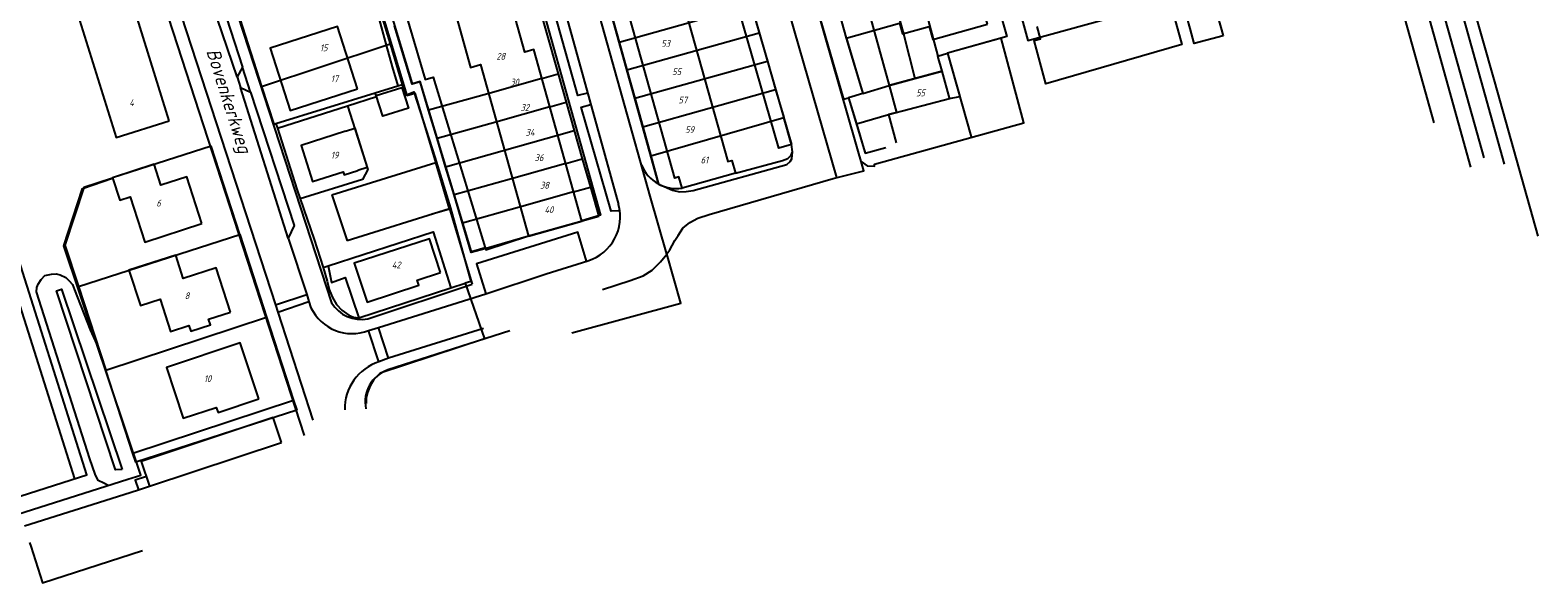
# Model space of a CAD drawing. Extents: x 124314 to 128016, y 450271 to 453716.
# Tile 19 of 40: x 125268 to 125544, y 450633 to 450734. Entities that reach past the tile are written whole.
import ezdxf
from ezdxf.enums import TextEntityAlignment as Align

# ---------------------------------------------------------------- set-up
doc = ezdxf.new("R2010")
doc.units = 0
doc.header["$MEASUREMENT"] = 0
for name, color, linetype in [('Default_113', 7, 'Continuous'), ('Default_117', 7, 'Continuous'), ('Default_21', 40, 'Continuous'), ('Default_22', 7, 'Continuous'), ('Default_4', 1, 'Continuous'), ('Default_6', 7, 'Continuous'), ('Default_79', 2, 'Continuous'), ('Default_80', 7, 'Continuous'), ('Default_99', 2, 'Continuous')]:
    doc.layers.add(name, color=color, linetype=linetype)
doc.styles.add('Style-ENGINEERING', font='isoct.shx', dxfattribs={"oblique": 15})

msp = doc.modelspace()

# ---------------------------------------------------------------- linework, layer by layer
at = {"layer": 'Default_21', "lineweight": -3, "flags": 128}
for points in [[(125486.84, 450732.9), (125481.55, 450731.48), (125480.8, 450734.27), (125478.66, 450742.1), (125475.9, 450751.93), (125475.06, 450755.02), (125480.26, 450756.43)], [(125480.26, 450756.43), (125486.84, 450732.9)], [(125461.08, 450751.45), (125446.87, 450747.58), (125451.1, 450732.06), (125465.59, 450736.01)], [(125419.76, 450745.49), (125425.71, 450723.84)], [(125424.6, 450746.9), (125425.17, 450744.93), (125425.68, 450743.1), (125425.59, 450743.07), (125428.33, 450733.3), (125430.39, 450725.11)], [(125430.59, 450744.6), (125442.97, 450747.87), (125447.26, 450732.78), (125436.42, 450729.71)], [(125411.1, 450742.97), (125417.34, 450721.3)], [(125414.63, 450743.99), (125415.17, 450742.13), (125417.87, 450732.51), (125420.92, 450722.34)], [(125430.59, 450744.6), (125431.13, 450742.2), (125434.65, 450729.21)], [(125330.4, 450742.41), (125332.37, 450735.87), (125333.63, 450731.21)], [(125360.61, 450741.87), (125365.13, 450725.94)], [(125374.79, 450737.15), (125376.29, 450731.77)], [(125376.29, 450731.77), (125400.46, 450738.54)], [(125400.46, 450738.54), (125401.92, 450733.46)], [(125306.66, 450736.51), (125306.82, 450736.03), (125310.82, 450723.64)], [(125306.66, 450736.51), (125306.82, 450736.03), (125310.82, 450723.64)], [(125341.4, 450719.28), (125339.84, 450724.48), (125338.39, 450724.04), (125335.18, 450734.74)], [(125376.29, 450731.77), (125377.7, 450726.7)], [(125377.7, 450726.7), (125401.92, 450733.46)], [(125401.92, 450733.46), (125403.42, 450728.29)], [(125310.82, 450723.64), (125333.63, 450731.21)], [(125333.63, 450731.21), (125334.34, 450731.45)], [(125333.63, 450731.21), (125334.7, 450727.24), (125335.78, 450723.76)], [(125430.39, 450725.11), (125435.43, 450726.47), (125434.65, 450729.21)], [(125434.65, 450729.21), (125436.42, 450729.71)], [(125436.42, 450729.71), (125438.66, 450721.81)], [(125377.7, 450726.7), (125379.14, 450721.51)], [(125379.14, 450721.51), (125403.42, 450728.29)], [(125403.42, 450728.29), (125404.91, 450723.11)], [(125310.82, 450723.64), (125313.05, 450716.74), (125313.45, 450716.86)], [(125310.82, 450723.64), (125313.05, 450716.74), (125313.45, 450716.86)], [(125331.63, 450722.48), (125335.78, 450723.76)], [(125335.78, 450723.76), (125336.57, 450724.01)], [(125362.13, 450725.1), (125352.24, 450722.32)], [(125362.13, 450725.1), (125365.13, 450725.94)], [(125365.13, 450725.94), (125366.6, 450720.76)], [(125420.92, 450722.34), (125425.71, 450723.84)], [(125425.71, 450723.84), (125430.39, 450725.11)], [(125313.45, 450716.86), (125331.63, 450722.48)], [(125326.57, 450720.1), (125331.85, 450721.79), (125331.63, 450722.48)], [(125352.24, 450722.32), (125341.4, 450719.28)], [(125363.59, 450719.91), (125366.6, 450720.76)], [(125366.6, 450720.76), (125368.07, 450715.57)], [(125379.14, 450721.51), (125380.6, 450716.24)], [(125380.6, 450716.24), (125404.91, 450723.11)], [(125404.91, 450723.11), (125406.41, 450717.94)], [(125417.34, 450721.3), (125418.28, 450721.57)], [(125420.92, 450722.34), (125418.28, 450721.57)], [(125418.28, 450721.57), (125419.71, 450716.83)], [(125419.71, 450716.83), (125425.62, 450718.5), (125436.79, 450721.44), (125438.66, 450721.81)], [(125313.73, 450715.99), (125326.57, 450720.1)], [(125326.57, 450720.1), (125330.28, 450708.47), (125329.31, 450706.61), (125317.9, 450703.05)], [(125342.95, 450714.12), (125341.4, 450719.28)], [(125363.59, 450719.91), (125353.69, 450717.13)], [(125382.08, 450710.95), (125383.51, 450705.78), (125384, 450705.55), (125384.5, 450705.35), (125386.07, 450704.65), (125387.32, 450704.35), (125388.57, 450704.41), (125389.82, 450704.59), (125406.96, 450709.37), (125407.61, 450709.91), (125407.91, 450710.38), (125408.01, 450711.67), (125407.83, 450713.01), (125406.41, 450717.94)], [(125382.08, 450710.95), (125406.41, 450717.94)], [(125313.45, 450716.86), (125313.73, 450715.99)], [(125313.45, 450716.86), (125313.73, 450715.99)], [(125313.73, 450715.99), (125317.28, 450704.85), (125317.9, 450703.05)], [(125313.73, 450715.99), (125317.28, 450704.85), (125317.9, 450703.05)], [(125353.69, 450717.13), (125342.95, 450714.12)], [(125344.5, 450708.96), (125368.07, 450715.57)], [(125368.07, 450715.57), (125369.54, 450710.39)], [(125380.6, 450716.24), (125382.08, 450710.95)], [(125419.71, 450716.83), (125421.1, 450712.2), (125421.27, 450711.66)], [(125306.84, 450696.54), (125301.6, 450712.74), (125283.52, 450706.93), (125283.55, 450706.84), (125278.29, 450705.15), (125274.82, 450694.61), (125277.3, 450687.03)], [(125306.84, 450696.54), (125301.6, 450712.74), (125283.52, 450706.93), (125283.55, 450706.84), (125278.29, 450705.15), (125274.82, 450694.61), (125277.3, 450687.03)], [(125344.5, 450708.96), (125342.95, 450714.12)], [(125366.5, 450709.53), (125356.6, 450706.76)], [(125366.5, 450709.53), (125369.54, 450710.39)], [(125369.54, 450710.39), (125371.02, 450705.2)], [(125346.05, 450703.8), (125344.5, 450708.96)], [(125356.6, 450706.76), (125346.05, 450703.8)], [(125367.95, 450704.34), (125358.05, 450701.57)], [(125367.95, 450704.34), (125371.02, 450705.2)], [(125371.02, 450705.2), (125372.54, 450699.83)], [(125317.9, 450703.05), (125320.46, 450695.64), (125322.08, 450690.49)], [(125317.9, 450703.05), (125320.46, 450695.64), (125322.08, 450690.49)], [(125347.6, 450698.64), (125346.05, 450703.8)], [(125358.05, 450701.57), (125347.6, 450698.64)], [(125372.54, 450699.83), (125359.71, 450696.23), (125351.95, 450694.01), (125349.2, 450693.28), (125347.6, 450698.64)], [(125277.3, 450687.03), (125306.84, 450696.54)], [(125306.84, 450696.54), (125311.74, 450681.4)], [(125306.84, 450696.54), (125311.74, 450681.4)], [(125323.01, 450690.79), (125342.22, 450697.04), (125345.49, 450686.77)], [(125322.08, 450690.49), (125323.01, 450690.79)], [(125322.08, 450690.49), (125322.85, 450688.03), (125323.21, 450686.47), (125323.78, 450685.03), (125324.56, 450683.72), (125325.52, 450682.7), (125326.82, 450681.78), (125327.62, 450681.4), (125328.63, 450681.28)], [(125322.08, 450690.49), (125322.85, 450688.03), (125323.21, 450686.47), (125323.78, 450685.03), (125324.56, 450683.72), (125325.52, 450682.7), (125326.82, 450681.78), (125327.62, 450681.4), (125328.63, 450681.28)], [(125323.01, 450690.79), (125323.59, 450687.77), (125326.15, 450688.66), (125328.63, 450681.28)], [(125345.49, 450686.77), (125348.11, 450687.63)], [(125345.49, 450686.77), (125348.11, 450687.63)], [(125277.3, 450687.03), (125282.3, 450671.72)], [(125277.3, 450687.03), (125282.3, 450671.72)], [(125328.63, 450681.28), (125345.49, 450686.77)], [(125328.63, 450681.28), (125345.49, 450686.77)], [(125282.3, 450671.72), (125311.74, 450681.4)], [(125311.74, 450681.4), (125316.68, 450666.14)], [(125311.74, 450681.4), (125316.68, 450666.14)], [(125351.66, 450677.44), (125332.54, 450671.18), (125331.36, 450670.02), (125330.71, 450668.86), (125330.23, 450667.62), (125329.95, 450666.74), (125329.95, 450665.62)], [(125351.66, 450677.44), (125332.54, 450671.18), (125331.36, 450670.02), (125330.71, 450668.86), (125330.23, 450667.62), (125329.95, 450666.74), (125329.95, 450665.62)], [(125287.27, 450656.47), (125282.3, 450671.72)], [(125287.27, 450656.47), (125282.3, 450671.72)], [(125316.68, 450666.14), (125287.27, 450656.47)], [(125316.68, 450666.14), (125317.26, 450664.37), (125287.8, 450654.85), (125287.27, 450656.47)], [(125316.68, 450666.14), (125317.26, 450664.37), (125287.8, 450654.85), (125287.27, 450656.47)]]:
    msp.add_lwpolyline(points, dxfattribs=at)
at = {"layer": 'Default_22', "lineweight": -3, "flags": 128}
for points in [[(125487.6, 450898.27), (125487.6, 450898.24), (125505.14, 450834.94), (125536.54, 450724.47), (125544.48, 450696.24)], [(125330.83, 450742.54), (125332.97, 450736.03), (125334.34, 450731.45)], [(125334.34, 450731.45), (125336.57, 450724.01)], [(125336.57, 450724.01), (125337.17, 450722.03), (125338.71, 450722.63), (125342.07, 450712.21), (125342.52, 450710.73)], [(125342.52, 450710.73), (125345.39, 450701.39), (125349.12, 450687.96), (125348.11, 450687.63)], [(125348.11, 450687.63), (125351.66, 450677.44)], [(125348.11, 450687.63), (125351.66, 450677.44)]]:
    msp.add_lwpolyline(points, dxfattribs=at)
at = {"layer": 'Default_4', "lineweight": -3, "flags": 128}
for points in [[(125369.46, 450698.96), (125360.65, 450730.38), (125359, 450729.92), (125350.18, 450761.58), (125340.26, 450758.8), (125349.09, 450727.14), (125350.9, 450727.64), (125359.71, 450696.23), (125369.46, 450698.96)], [(125351.77, 450694.11), (125349.23, 450693.39), (125339.88, 450724.57), (125338.44, 450724.14), (125328.99, 450755.42), (125331.53, 450756.15), (125340.76, 450724.91), (125342.21, 450725.34), (125351.77, 450694.11)], [(125397.57, 450707.79), (125387.82, 450705.04), (125387.24, 450707.09), (125386.5, 450706.88), (125376.2, 450743.41), (125385.97, 450746.17), (125396.21, 450709.91), (125396.92, 450710.11), (125397.57, 450707.79)], [(125443.71, 450735.06), (125441.01, 450744.66), (125431.51, 450742), (125430.8, 450744.53), (125425.68, 450743.1), (125425.17, 450744.93), (125415.17, 450742.13), (125417.87, 450732.51), (125427.61, 450735.24), (125428.17, 450733.25), (125433.04, 450734.62), (125433.7, 450732.26), (125443.71, 450735.06)], [(125293.93, 450717.32), (125286.62, 450740.79), (125276.87, 450737.75), (125284.18, 450714.29), (125293.93, 450717.32)], [(125328.37, 450723.2), (125324.71, 450734.61), (125312.37, 450730.65), (125316.03, 450719.24), (125328.37, 450723.2)], [(125436.83, 450721.29), (125435.43, 450726.47), (125425.71, 450723.84), (125427.04, 450718.89), (125425.62, 450718.5), (125427.02, 450713.35)], [(125331.79, 450721.97), (125336.52, 450723.47), (125337.74, 450719.69), (125333, 450718.18), (125331.79, 450721.97)], [(125326.16, 450715.44), (125318.04, 450712.85), (125320.14, 450706.24), (125325.73, 450708.02), (125325.93, 450707.46), (125328.45, 450708.27)], [(125326.16, 450715.44), (125327.87, 450715.99), (125330.16, 450708.81), (125328.45, 450708.27)], [(125323.7, 450703.81), (125342.73, 450709.75)], [(125345.25, 450701.25), (125342.73, 450709.75)], [(125299.91, 450698.53), (125297.14, 450707.1), (125292.38, 450705.57), (125291.15, 450709.39), (125283.52, 450706.93), (125284.84, 450702.83), (125286.75, 450703.44), (125289.42, 450695.15), (125299.91, 450698.53)], [(125323.7, 450703.81), (125326.47, 450695.41)], [(125345.25, 450701.25), (125326.47, 450695.41)], [(125343.55, 450689.58), (125341.57, 450695.78), (125327.79, 450691.29), (125330.12, 450684.16), (125339.63, 450687.26), (125339.33, 450688.21), (125343.55, 450689.58)], [(125305.13, 450682.32), (125302.52, 450690.42), (125296.48, 450688.47), (125295.1, 450692.76), (125286.54, 450690.01), (125288.63, 450683.54), (125292.24, 450684.71), (125294.16, 450678.81), (125297.51, 450679.88), (125297.84, 450678.83), (125301.46, 450679.99), (125301.12, 450681.04), (125305.13, 450682.32)], [(125310.33, 450666.44), (125306.91, 450676.69), (125293.39, 450672.2), (125296.48, 450662.91), (125302.52, 450664.91), (125302.85, 450663.96), (125310.33, 450666.44)]]:
    msp.add_lwpolyline(points, dxfattribs=at)
at = {"layer": 'Default_6', "lineweight": -3, "flags": 128}
msp.add_lwpolyline([(125407.83, 450713.01), (125405.52, 450712.34), (125394.95, 450748.95), (125397.26, 450749.62), (125407.83, 450713.01)], dxfattribs=at)
at = {"layer": 'Default_79', "lineweight": -3, "flags": 128}
for points in [[(125306.37, 450725.39), (125299.15, 450746.57)], [(125315.68, 450695.9), (125306.98, 450723.46)], [(125282.76, 450650.62), (125281.94, 450651), (125280.88, 450651.53), (125280.34, 450652.69), (125279.4, 450655.51), (125269.64, 450686.04), (125269.66, 450686.82), (125269.9, 450687.44), (125270.44, 450688.33), (125271.11, 450689.03), (125272.35, 450689.29), (125273.23, 450689.37), (125273.95, 450689.19), (125274.97, 450688.69), (125275.57, 450688.08), (125276.18, 450687.38), (125276.58, 450686.4), (125279.41, 450679.11), (125280.68, 450676.41)], [(125313.38, 450683.66), (125319.09, 450685.56)], [(125313.78, 450682.36), (125319.48, 450684.29)], [(125334.07, 450673.91), (125332.21, 450679.5)], [(125332.31, 450673.25), (125330.42, 450678.96)]]:
    msp.add_lwpolyline(points, dxfattribs=at)
at = {"layer": 'Default_80', "lineweight": -3, "flags": 128}
for points in [[(125417.86, 450732.62), (125420.92, 450722.34), (125418.28, 450721.57), (125421.34, 450711.42), (125425.1, 450712.49)], [(125446.23, 450732.49), (125436.42, 450729.71), (125440.75, 450714.45)], [(125286.31, 450651.74), (125288.7, 450652.49), (125274.63, 450694.47), (125278.02, 450704.95), (125283.54, 450706.87)], [(125342.04, 450700.35), (125345.2, 450701.23)], [(125136.72, 450649.37), (125145.38, 450647.19), (125230.26, 450675.13), (125242.15, 450637.76), (125286.31, 450651.74)]]:
    msp.add_lwpolyline(points, dxfattribs=at)
at = {"layer": 'Default_99', "lineweight": -3, "flags": 128}
for points in [[(125340.8, 450829.13), (125356.61, 450772.54), (125376.16, 450702.05)], [(125373.22, 450686.46), (125378.29, 450688.11), (125380.68, 450688.98), (125382.32, 450690.04), (125383.88, 450691.52), (125384.99, 450692.92), (125381.95, 450703.55), (125361.7, 450775.87), (125346.39, 450830.9)], [(125285.97, 450810.39), (125286.7, 450802.28), (125287.5, 450794.8), (125323.63, 450684.05)], [(125367.62, 450678.57), (125387.56, 450683.95), (125385.01, 450692.98), (125385.56, 450693.74), (125385.98, 450694.54), (125386.5, 450695.46), (125387.06, 450696.38), (125387.93, 450697.7), (125389.25, 450698.72), (125390.69, 450699.54), (125392.79, 450700.23), (125415.46, 450706.77), (125421.11, 450708.2), (125412.44, 450738.32), (125407.43, 450736.97), (125406.12, 450741.52), (125436.64, 450750.4), (125426.41, 450787.71)], [(125318.7, 450659.73), (125289.01, 450751.05), (125290.39, 450751.5), (125287.73, 450760.93), (125280.19, 450778.1), (125275.66, 450786.57)], [(125516.07, 450776.84), (125517.04, 450773.33), (125534.6, 450710.56)], [(125284.91, 450772.5), (125286.64, 450767.24), (125288.69, 450761.12), (125291.43, 450751.53), (125295.23, 450739.26), (125313.38, 450683.66)], [(125514.38, 450772.74), (125532.17, 450708.88)], [(125522.69, 450765.5), (125538.31, 450709.43)], [(125334.25, 450758.93), (125354.78, 450764.6), (125372.84, 450700.07), (125369.44, 450699.05)], [(125461.1, 450751.47), (125456.35, 450750.2), (125455.02, 450755.14), (125471.4, 450759.81), (125479.29, 450731.31), (125454.38, 450724.14), (125452.29, 450732.03), (125453.43, 450732.38), (125452.82, 450734.63)], [(125525.51, 450717), (125518.62, 450741.68), (125516.1, 450743.31), (125512.9, 450754.81), (125514.14, 450756.78), (125514.24, 450757.56), (125513.25, 450761.16)], [(125326.92, 450756.79), (125337.42, 450721.98), (125338.87, 450722.42), (125349.35, 450687.44)], [(125299.15, 450746.57), (125301.38, 450745.45), (125307.33, 450727.2)], [(125370.51, 450722.43), (125368.74, 450721.98), (125362.7, 450743.61), (125364.51, 450744.08)], [(125383.48, 450705.91), (125373.29, 450742.53), (125376.17, 450743.34)], [(125407.43, 450736.97), (125416.07, 450706.95)], [(125420.57, 450709.9), (125421.69, 450709.12), (125423.05, 450709.07), (125423.01, 450709.41), (125450.35, 450717.01), (125446.24, 450732.48)], [(125307.33, 450727.2), (125306.37, 450725.39)], [(125308.77, 450722.58), (125307.33, 450727.2)], [(125306.37, 450725.39), (125306.98, 450723.46)], [(125306.98, 450723.46), (125308.77, 450722.58)], [(125308.77, 450722.58), (125316.81, 450698.17), (125315.68, 450695.9)], [(125376.54, 450700.89), (125374.8, 450700.81), (125369.3, 450719.86), (125371.09, 450720.34)], [(125397.57, 450707.79), (125406.2, 450710.07), (125407.17, 450710.44), (125407.76, 450711.08), (125408.01, 450711.67), (125407.83, 450713.01)], [(125152.9, 450694.29), (125164.12, 450660.02), (125211.91, 450675.35), (125200.73, 450709.78), (125151.42, 450693.87), (125163.21, 450657.98), (125264.39, 450690.47), (125276.55, 450651.82)], [(125232.09, 450680.11), (125244.2, 450641.51), (125278.84, 450652.55), (125264.88, 450696.75)], [(125315.68, 450695.9), (125319.09, 450685.56)], [(125370.28, 450691.65), (125368.69, 450696.96), (125350.19, 450691.19), (125351.89, 450685.7)], [(125351.77, 450694.11), (125351.89, 450693.75), (125359.67, 450696.33)], [(125351.89, 450685.7), (125362.93, 450689.32), (125370.58, 450691.74)], [(125330.28, 450681.1), (125349.35, 450687.44)], [(125285.32, 450653.54), (125284.08, 450653.5), (125273.28, 450686.23), (125274.18, 450686.53), (125285.32, 450653.54)], [(125319.09, 450685.56), (125319.48, 450684.29)], [(125332.21, 450679.5), (125351.89, 450685.7)], [(125313.38, 450683.66), (125313.78, 450682.36)], [(125313.78, 450682.36), (125320.23, 450662.55)], [(125319.48, 450684.29), (125319.85, 450683.14)], [(125330.42, 450678.96), (125332.21, 450679.5)], [(125351.46, 450679.35), (125334.07, 450673.91)], [(125356.27, 450678.92), (125333.92, 450671.75)], [(125334.07, 450673.91), (125332.31, 450673.25)], [(125314.45, 450658.49), (125312.97, 450663.02), (125288.8, 450654.97), (125290.32, 450650.5)], [(125290.32, 450650.5), (125314.45, 450658.49)], [(125289.72, 450652.26), (125287.65, 450651.59), (125288.26, 450649.82)], [(125267.39, 450643.23), (125285.57, 450648.93)], [(125285.57, 450648.93), (125288.26, 450649.82)], [(125288.26, 450649.82), (125290.32, 450650.5)], [(125268.33, 450640.2), (125268.56, 450639.48)], [(125268.56, 450639.48), (125270.69, 450632.79), (125289, 450638.71)]]:
    msp.add_lwpolyline(points, dxfattribs=at)
at = {"layer": 'Default_99', "lineweight": -3}
for centre, major_axis, end_param in [((125386.78, 450711.83), (-6.38, -2.56), 1.34065), ((125368.03, 450699.79), (2.55, -8.05), 1.534718), ((125327.42, 450686.81), (-7.56, -3.67), 1.484033), ((125329.08, 450687.37), (-5.45, -3.32), 1.212535), ((125335.05, 450664.68), (-2.74, 8.57), 1.286873), ((125335.91, 450665.95), (-1.99, 5.8), 1.452725)]:
    msp.add_ellipse(centre, major_axis=major_axis, ratio=1, start_param=0, end_param=end_param, dxfattribs=at)

# ---------------------------------------------------------------- texts
at = {"layer": 'Default_113', "lineweight": -3, "style": 'Style-ENGINEERING', "oblique": 15}
for s, p in [('53', (125384.78, 450731.52)), ('15', (125322.19, 450730.72)), ('28', (125354.61, 450729.16)), ('55', (125386.8, 450726.34)), ('17', (125324.16, 450725.04)), ('30', (125357.13, 450724.44)), ('4', (125287.02, 450720.67)), ('57', (125387.94, 450721.16)), ('55', (125431.47, 450722.47)), ('32', (125359.02, 450719.8)), ('34', (125359.96, 450715.24)), ('59', (125389.17, 450715.72)), ('19', (125324.2, 450711.07)), ('36', (125361.61, 450710.6)), ('61', (125391.89, 450710.19)), ('38', (125362.63, 450705.56)), ('6', (125291.97, 450702.29)), ('40', (125363.42, 450701.08)), ('42', (125335.46, 450690.96)), ('8', (125297.16, 450685.33)), ('10', (125300.93, 450670.15))]:
    msp.add_text(s, height=1.25, dxfattribs=at).set_placement(p, align=Align.MIDDLE_CENTER)
at = {"layer": 'Default_117', "lineweight": -3, "style": 'Style-ENGINEERING', "oblique": 15}
msp.add_text('Bovenkerkweg', height=2.5, rotation=287.6377, dxfattribs=at).set_placement((125304.86, 450721.04), align=Align.MIDDLE_CENTER)

doc.saveas('drawing.dxf')
